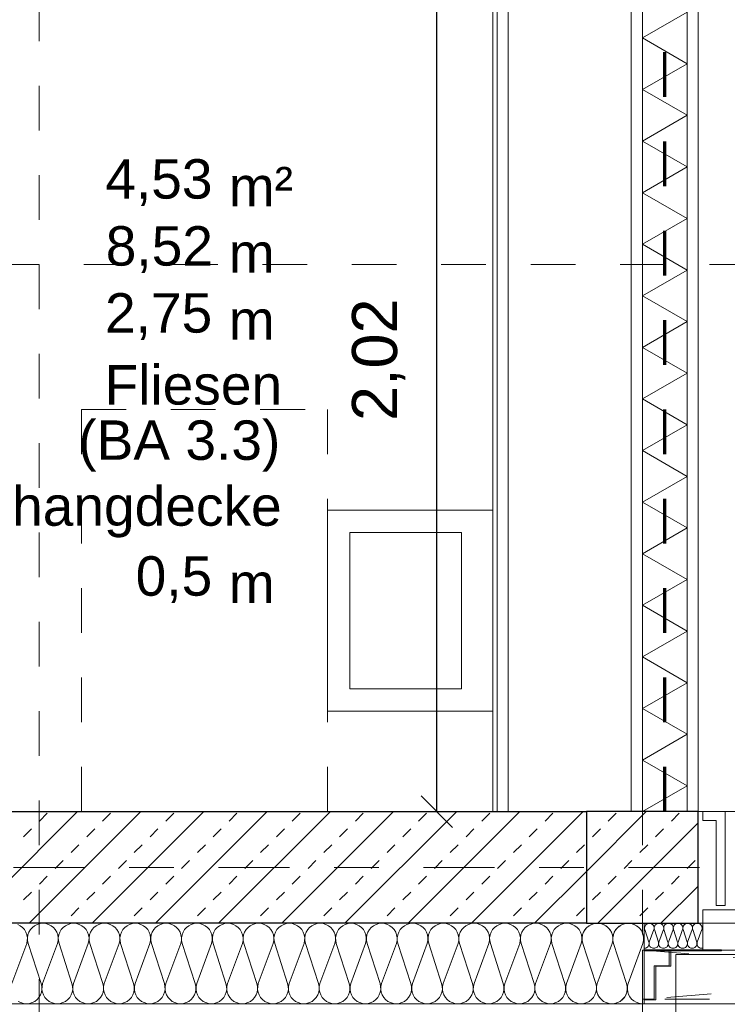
# Model space of a CAD drawing. Header units: metres. Extents: x -45.2 to 14.3, y -31.8 to 10.2.
# Tile 75 of 141: x -14.9 to -13.3, y -21.9 to -19.7. Entities that reach past the tile are written whole.
import ezdxf

# ---------------------------------------------------------------- set-up
doc = ezdxf.new("R2010")
doc.units = ezdxf.units.M
doc.header["$LTSCALE"] = 0.05
for name, pattern in [('1600.2032', [1.6, 0.8, -0.8]), ('Achsen 01', [5.291531, 3.175, -1.058062, 0.352704, -0.705764]), ('gestrichelt - 01', [2, 1, -1]), ('Raster 01', [2, 1, -1])]:
    doc.linetypes.add(name, pattern=pattern)
doc.layers.get('0').update_dxf_attribs({"lineweight": 25})
for name, color, linetype, lineweight, true_color in [('013_Beton und Stahlbetonarbeiten-000 Brüstung', 7, 'Continuous', 9, 0xa6a6a6), ('014_Fassadenarbeiten-000 Aufsicht Betonfertigteile', 7, 'Continuous', 9, 0xc0c0c0), ('014_Fassadenarbeiten-330 mineralische Dämmung', 7, 'Continuous', 9, 0x666666), ('030_Sonnenschutzarbeiten-Grundriss', 7, 'Continuous', 13, 0x555555), ('031_Metallbauarbeiten-330 Aufsicht Metallbauarbeiten', 7, 'Continuous', 9, 0xa6a6a6), ('032_Metallarbeiten-Fenster', 7, 'Continuous', 13, 0x444444), ('039_Trockenbauarbeiten-340 Dämmung', 7, 'Continuous', 9, 0xc0c0c0), ('045_Sanitärausstattung-allg.', 9, 'Continuous', 9, 0x808080), ('AV1-Achsen', 1, 'Achsen 01', 18, 0xff0000), ('AV1-Raster', 7, 'Raster 01', 9, 0xa6a6a6)]:
    doc.layers.add(name, color=color, linetype=linetype, lineweight=lineweight, true_color=true_color)
for name, color, linetype, lineweight in [('013_Beton und Stahlbetonarbeiten-330 Außenstützen', 7, 'Continuous', 25), ('013_Beton und Stahlbetonarbeiten-330 Außenwände', 7, 'Continuous', 25), ('024_Fliesen_Plattenarbeiten-340 Fliesen', 7, 'Continuous', 9), ('027_Tischlerarbeiten-330 Innenfensterbänke', 7, 'Continuous', 9), ('030_Sonnenschutzarbeiten-Kasten+Behang', 7, 'Continuous', 5), ('039_Trockenbauarbeiten-340 Gipskarton', 7, 'Continuous', 9), ('AV1-Brandschutzkonzept-Brandschutzkonzept', 7, 'Continuous', 5), ('AV1-Einrichtung Bemaßung', 7, 'Continuous', 9), ('AV1-Stempel-Raumstempel', 7, 'Continuous', 9)]:
    doc.layers.add(name, color=color, linetype=linetype, lineweight=lineweight)
doc.styles.add('Arial', font='arial.ttf')

msp = doc.modelspace()

# ---------------------------------------------------------------- linework, layer by layer
at = {"color": 0, "linetype": 'ByBlock', "lineweight": -2}
msp.add_line((-13.96, -21.475), (-13.96, -21.4043), dxfattribs=at)
at = {"color": 0, "linetype": 'Continuous', "lineweight": 15}
msp.add_line((-13.9246, -21.5104), (-13.9954, -21.4396), dxfattribs=at)
at = {"layer": '013_Beton und Stahlbetonarbeiten-000 Brüstung'}
msp.add_lwpolyline([(-10.925, -21.725), (-13.375, -21.725), (-13.375, -21.475), (-10.925, -21.475)], close=True, dxfattribs=at)
at = {"layer": '013_Beton und Stahlbetonarbeiten-330 Außenstützen', "color": 251, "linetype": 'Continuous', "lineweight": 13, "true_color": 0x4c4c4c}
for p, q in [((-13.4912, -21.475), (-13.625, -21.6088)), ((-13.5765, -21.496), (-13.5588, -21.4784)), ((-13.435, -21.496), (-13.4174, -21.4784)), ((-13.375, -21.5002), (-13.5998, -21.725)), ((-13.6118, -21.5314), (-13.5941, -21.5137)), ((-13.4704, -21.5314), (-13.4527, -21.5137)), ((-13.5057, -21.5668), (-13.4881, -21.5491)), ((-13.5411, -21.6021), (-13.5234, -21.5844)), ((-13.3997, -21.6021), (-13.382, -21.5844)), ((-13.5765, -21.6375), (-13.5588, -21.6198)), ((-13.435, -21.6375), (-13.4174, -21.6198)), ((-13.375, -21.6416), (-13.4584, -21.725)), ((-13.6118, -21.6728), (-13.5941, -21.6551)), ((-13.4704, -21.6728), (-13.4527, -21.6551)), ((-13.5057, -21.7082), (-13.4881, -21.6905))]:
    msp.add_line(p, q, dxfattribs=at)
at = {"layer": '013_Beton und Stahlbetonarbeiten-330 Außenstützen'}
msp.add_lwpolyline([(-13.375, -21.475), (-13.625, -21.475), (-13.625, -21.725), (-13.375, -21.725)], close=True, dxfattribs=at)
at = {"layer": '013_Beton und Stahlbetonarbeiten-330 Außenwände', "color": 251, "linetype": 'Continuous', "lineweight": 13, "true_color": 0x4c4c4c}
for p, q in [((-14.764, -21.475), (-15.014, -21.725)), ((-14.6226, -21.475), (-14.8726, -21.725)), ((-14.8492, -21.496), (-14.8316, -21.4784)), ((-14.4812, -21.475), (-14.7312, -21.725)), ((-14.7078, -21.496), (-14.6901, -21.4784)), ((-14.3397, -21.475), (-14.5897, -21.725)), ((-14.5664, -21.496), (-14.5487, -21.4784)), ((-14.1983, -21.475), (-14.4483, -21.725)), ((-14.425, -21.496), (-14.4073, -21.4784)), ((-14.0569, -21.475), (-14.3069, -21.725)), ((-14.2836, -21.496), (-14.2659, -21.4784)), ((-13.9155, -21.475), (-14.1655, -21.725)), ((-14.1421, -21.496), (-14.1245, -21.4784)), ((-13.774, -21.475), (-14.024, -21.725)), ((-14.0007, -21.496), (-13.983, -21.4784)), ((-13.6326, -21.475), (-13.8826, -21.725)), ((-13.8593, -21.496), (-13.8416, -21.4784)), ((-13.7179, -21.496), (-13.7002, -21.4784)), ((-14.8846, -21.5314), (-14.8669, -21.5137)), ((-14.7432, -21.5314), (-14.7255, -21.5137)), ((-14.6018, -21.5314), (-14.5841, -21.5137)), ((-14.4603, -21.5314), (-14.4427, -21.5137)), ((-14.3189, -21.5314), (-14.3012, -21.5137)), ((-14.1775, -21.5314), (-14.1598, -21.5137)), ((-14.0361, -21.5314), (-14.0184, -21.5137)), ((-13.8946, -21.5314), (-13.877, -21.5137)), ((-13.7532, -21.5314), (-13.7355, -21.5137)), ((-14.7785, -21.5668), (-14.7609, -21.5491)), ((-14.6371, -21.5668), (-14.6194, -21.5491)), ((-14.4957, -21.5668), (-14.478, -21.5491)), ((-14.3543, -21.5668), (-14.3366, -21.5491)), ((-14.2128, -21.5668), (-14.1952, -21.5491)), ((-14.0714, -21.5668), (-14.0537, -21.5491)), ((-13.93, -21.5668), (-13.9123, -21.5491)), ((-13.7886, -21.5668), (-13.7709, -21.5491)), ((-13.6472, -21.5668), (-13.6295, -21.5491)), ((-14.8139, -21.6021), (-14.7962, -21.5844)), ((-14.6725, -21.6021), (-14.6548, -21.5844)), ((-14.531, -21.6021), (-14.5134, -21.5844)), ((-14.3896, -21.6021), (-14.3719, -21.5844)), ((-14.2482, -21.6021), (-14.2305, -21.5844)), ((-14.1068, -21.6021), (-14.0891, -21.5844)), ((-13.9654, -21.6021), (-13.9477, -21.5844)), ((-13.8239, -21.6021), (-13.8063, -21.5844)), ((-13.6825, -21.6021), (-13.6648, -21.5844)), ((-14.8492, -21.6375), (-14.8316, -21.6198)), ((-14.7078, -21.6375), (-14.6901, -21.6198)), ((-14.5664, -21.6375), (-14.5487, -21.6198)), ((-14.425, -21.6375), (-14.4073, -21.6198)), ((-14.2836, -21.6375), (-14.2659, -21.6198)), ((-14.1421, -21.6375), (-14.1245, -21.6198)), ((-14.0007, -21.6375), (-13.983, -21.6198)), ((-13.8593, -21.6375), (-13.8416, -21.6198)), ((-13.625, -21.6088), (-13.7412, -21.725)), ((-13.7179, -21.6375), (-13.7002, -21.6198)), ((-14.8846, -21.6728), (-14.8669, -21.6551)), ((-14.7432, -21.6728), (-14.7255, -21.6551)), ((-14.6018, -21.6728), (-14.5841, -21.6551)), ((-14.4603, -21.6728), (-14.4427, -21.6551)), ((-14.3189, -21.6728), (-14.3012, -21.6551)), ((-14.1775, -21.6728), (-14.1598, -21.6551)), ((-14.0361, -21.6728), (-14.0184, -21.6551)), ((-13.8946, -21.6728), (-13.877, -21.6551)), ((-13.7532, -21.6728), (-13.7355, -21.6551)), ((-14.7785, -21.7082), (-14.7609, -21.6905)), ((-14.6371, -21.7082), (-14.6194, -21.6905)), ((-14.4957, -21.7082), (-14.478, -21.6905)), ((-14.3543, -21.7082), (-14.3366, -21.6905)), ((-14.2128, -21.7082), (-14.1952, -21.6905)), ((-14.0714, -21.7082), (-14.0537, -21.6905)), ((-13.93, -21.7082), (-13.9123, -21.6905)), ((-13.7886, -21.7082), (-13.7709, -21.6905)), ((-13.6472, -21.7082), (-13.6295, -21.6905))]:
    msp.add_line(p, q, dxfattribs=at)
at = {"layer": '013_Beton und Stahlbetonarbeiten-330 Außenwände'}
msp.add_lwpolyline([(-13.625, -21.725), (-16.075, -21.725), (-16.075, -21.475), (-13.625, -21.475)], close=True, dxfattribs=at)
at = {"layer": '014_Fassadenarbeiten-000 Aufsicht Betonfertigteile'}
msp.add_lwpolyline([(-39.455, -21.905), (0.305, -21.905), (0.675, -22.275), (-39.825, -22.275)], close=True, dxfattribs=at)
at = {"layer": '014_Fassadenarbeiten-330 mineralische Dämmung'}
msp.add_lwpolyline([(-16.2, -21.905), (-13.496, -21.905), (-13.496, -21.725), (-16.2, -21.725)], close=True, dxfattribs=at)
for points in [[(-14.911, -21.86), (-14.8777, -21.77), (-14.8777, -21.77), (-14.8764, -21.7637), (-14.8762, -21.7572), (-14.8772, -21.7508), (-14.8794, -21.7447), (-14.8827, -21.7392), (-14.887, -21.7343), (-14.8921, -21.7303), (-14.8979, -21.7274)], [(-13.4989, -21.77), (-13.4975, -21.7637), (-13.4973, -21.7572), (-13.4983, -21.7508), (-13.5005, -21.7447), (-13.5038, -21.7392), (-13.5081, -21.7343), (-13.5132, -21.7303), (-13.519, -21.7274), (-13.5252, -21.7256), (-13.5316, -21.725), (-13.5381, -21.7256), (-13.5443, -21.7274), (-13.5501, -21.7303), (-13.5552, -21.7343), (-13.5595, -21.7392), (-13.5628, -21.7447), (-13.565, -21.7508), (-13.566, -21.7572), (-13.5658, -21.7637), (-13.5644, -21.77), (-13.5355, -21.86), (-13.5355, -21.86), (-13.5341, -21.8663), (-13.5339, -21.8728), (-13.5349, -21.8792), (-13.5371, -21.8853), (-13.5404, -21.8908), (-13.5447, -21.8957), (-13.5498, -21.8997), (-13.5556, -21.9026), (-13.5618, -21.9044), (-13.5683, -21.905), (-13.5747, -21.9044), (-13.5809, -21.9026), (-13.5867, -21.8997), (-13.5918, -21.8957), (-13.5961, -21.8908), (-13.5994, -21.8853), (-13.6016, -21.8792), (-13.6027, -21.8728), (-13.6025, -21.8663), (-13.6011, -21.86), (-13.5678, -21.77), (-13.5678, -21.77), (-13.5664, -21.7637), (-13.5662, -21.7572), (-13.5672, -21.7508), (-13.5694, -21.7447), (-13.5727, -21.7392), (-13.577, -21.7343), (-13.5821, -21.7303), (-13.5879, -21.7274), (-13.5941, -21.7256), (-13.6006, -21.725), (-13.607, -21.7256), (-13.6132, -21.7274), (-13.619, -21.7303), (-13.6241, -21.7343), (-13.6284, -21.7392), (-13.6317, -21.7447), (-13.6339, -21.7508), (-13.635, -21.7572), (-13.6348, -21.7637), (-13.6334, -21.77), (-13.6044, -21.86), (-13.6044, -21.86), (-13.603, -21.8663), (-13.6029, -21.8728), (-13.6039, -21.8792), (-13.6061, -21.8853), (-13.6094, -21.8908), (-13.6137, -21.8957), (-13.6188, -21.8997), (-13.6246, -21.9026), (-13.6308, -21.9044), (-13.6372, -21.905), (-13.6437, -21.9044), (-13.6499, -21.9026), (-13.6557, -21.8997), (-13.6608, -21.8957), (-13.6651, -21.8908), (-13.6684, -21.8853), (-13.6706, -21.8792), (-13.6716, -21.8728), (-13.6714, -21.8663), (-13.67, -21.86), (-13.6367, -21.77), (-13.6367, -21.77), (-13.6353, -21.7637), (-13.6352, -21.7572), (-13.6362, -21.7508), (-13.6384, -21.7447), (-13.6417, -21.7392), (-13.646, -21.7343), (-13.6511, -21.7303), (-13.6569, -21.7274), (-13.6631, -21.7256), (-13.6695, -21.725), (-13.676, -21.7256), (-13.6822, -21.7274), (-13.688, -21.7303), (-13.6931, -21.7343), (-13.6974, -21.7392), (-13.7007, -21.7447), (-13.7029, -21.7508), (-13.7039, -21.7572), (-13.7037, -21.7637), (-13.7023, -21.77), (-13.6734, -21.86), (-13.6734, -21.86), (-13.672, -21.8663), (-13.6718, -21.8728), (-13.6728, -21.8792), (-13.675, -21.8853), (-13.6783, -21.8908), (-13.6826, -21.8957), (-13.6877, -21.8997), (-13.6935, -21.9026), (-13.6997, -21.9044), (-13.7062, -21.905), (-13.7126, -21.9044), (-13.7188, -21.9026), (-13.7246, -21.8997), (-13.7297, -21.8957), (-13.734, -21.8908), (-13.7373, -21.8853), (-13.7395, -21.8792), (-13.7405, -21.8728), (-13.7404, -21.8663), (-13.739, -21.86), (-13.7057, -21.77), (-13.7057, -21.77), (-13.7043, -21.7637), (-13.7041, -21.7572), (-13.7051, -21.7508), (-13.7073, -21.7447), (-13.7106, -21.7392), (-13.7149, -21.7343), (-13.72, -21.7303), (-13.7258, -21.7274), (-13.732, -21.7256), (-13.7385, -21.725), (-13.7449, -21.7256), (-13.7511, -21.7274), (-13.7569, -21.7303), (-13.762, -21.7343), (-13.7663, -21.7392), (-13.7696, -21.7447), (-13.7718, -21.7508), (-13.7728, -21.7572), (-13.7727, -21.7637), (-13.7713, -21.77), (-13.7423, -21.86), (-13.7423, -21.86), (-13.7409, -21.8663), (-13.7407, -21.8728), (-13.7418, -21.8792), (-13.744, -21.8853), (-13.7473, -21.8908), (-13.7516, -21.8957), (-13.7567, -21.8997), (-13.7625, -21.9026), (-13.7687, -21.9044), (-13.7751, -21.905), (-13.7816, -21.9044), (-13.7878, -21.9026), (-13.7936, -21.8997), (-13.7987, -21.8957), (-13.803, -21.8908), (-13.8063, -21.8853), (-13.8085, -21.8792), (-13.8095, -21.8728), (-13.8093, -21.8663), (-13.8079, -21.86), (-13.7746, -21.77), (-13.7746, -21.77), (-13.7732, -21.7637), (-13.773, -21.7572), (-13.7741, -21.7508), (-13.7763, -21.7447), (-13.7796, -21.7392), (-13.7839, -21.7343), (-13.789, -21.7303), (-13.7948, -21.7274), (-13.801, -21.7256), (-13.8074, -21.725), (-13.8139, -21.7256), (-13.8201, -21.7274), (-13.8258, -21.7303), (-13.831, -21.7343), (-13.8353, -21.7392), (-13.8386, -21.7447), (-13.8408, -21.7508), (-13.8418, -21.7572), (-13.8416, -21.7637), (-13.8402, -21.77), (-13.8113, -21.86), (-13.8113, -21.86), (-13.8099, -21.8663), (-13.8097, -21.8728), (-13.8107, -21.8792), (-13.8129, -21.8853), (-13.8162, -21.8908), (-13.8205, -21.8957), (-13.8256, -21.8997), (-13.8314, -21.9026), (-13.8376, -21.9044), (-13.8441, -21.905), (-13.8505, -21.9044), (-13.8567, -21.9026), (-13.8625, -21.8997), (-13.8676, -21.8957), (-13.8719, -21.8908), (-13.8752, -21.8853), (-13.8774, -21.8792), (-13.8784, -21.8728), (-13.8782, -21.8663), (-13.8768, -21.86), (-13.8436, -21.77), (-13.8436, -21.77), (-13.8422, -21.7637), (-13.842, -21.7572), (-13.843, -21.7508), (-13.8452, -21.7447), (-13.8485, -21.7392), (-13.8528, -21.7343), (-13.8579, -21.7303), (-13.8637, -21.7274), (-13.8699, -21.7256), (-13.8764, -21.725), (-13.8828, -21.7256), (-13.889, -21.7274), (-13.8948, -21.7303), (-13.8999, -21.7343), (-13.9042, -21.7392), (-13.9075, -21.7447), (-13.9097, -21.7508), (-13.9107, -21.7572), (-13.9105, -21.7637), (-13.9091, -21.77), (-13.8802, -21.86), (-13.8802, -21.86), (-13.8788, -21.8663), (-13.8786, -21.8728), (-13.8797, -21.8792), (-13.8819, -21.8853), (-13.8852, -21.8908), (-13.8895, -21.8957), (-13.8946, -21.8997), (-13.9003, -21.9026), (-13.9066, -21.9044), (-13.913, -21.905), (-13.9195, -21.9044), (-13.9257, -21.9026), (-13.9314, -21.8997), (-13.9366, -21.8957), (-13.9409, -21.8908), (-13.9442, -21.8853), (-13.9464, -21.8792), (-13.9474, -21.8728), (-13.9472, -21.8663), (-13.9458, -21.86), (-13.9125, -21.77), (-13.9125, -21.77), (-13.9111, -21.7637), (-13.9109, -21.7572), (-13.912, -21.7508), (-13.9142, -21.7447), (-13.9175, -21.7392), (-13.9218, -21.7343), (-13.9269, -21.7303), (-13.9326, -21.7274), (-13.9389, -21.7256), (-13.9453, -21.725), (-13.9518, -21.7256), (-13.958, -21.7274), (-13.9637, -21.7303), (-13.9689, -21.7343), (-13.9731, -21.7392), (-13.9764, -21.7447), (-13.9787, -21.7508), (-13.9797, -21.7572), (-13.9795, -21.7637), (-13.9781, -21.77), (-13.9492, -21.86), (-13.9492, -21.86), (-13.9478, -21.8663), (-13.9476, -21.8728), (-13.9486, -21.8792), (-13.9508, -21.8853), (-13.9541, -21.8908), (-13.9584, -21.8957), (-13.9635, -21.8997), (-13.9693, -21.9026), (-13.9755, -21.9044), (-13.982, -21.905), (-13.9884, -21.9044), (-13.9946, -21.9026), (-14.0004, -21.8997), (-14.0055, -21.8957), (-14.0098, -21.8908), (-14.0131, -21.8853), (-14.0153, -21.8792), (-14.0163, -21.8728), (-14.0161, -21.8663), (-14.0147, -21.86), (-13.9815, -21.77), (-13.9815, -21.77), (-13.9801, -21.7637), (-13.9799, -21.7572), (-13.9809, -21.7508), (-13.9831, -21.7447), (-13.9864, -21.7392), (-13.9907, -21.7343), (-13.9958, -21.7303), (-14.0016, -21.7274), (-14.0078, -21.7256), (-14.0143, -21.725), (-14.0207, -21.7256), (-14.0269, -21.7274), (-14.0327, -21.7303), (-14.0378, -21.7343), (-14.0421, -21.7392), (-14.0454, -21.7447), (-14.0476, -21.7508), (-14.0486, -21.7572), (-14.0484, -21.7637), (-14.047, -21.77), (-14.0181, -21.86), (-14.0181, -21.86), (-14.0167, -21.8663), (-14.0165, -21.8728), (-14.0175, -21.8792), (-14.0197, -21.8853), (-14.0231, -21.8908), (-14.0273, -21.8957), (-14.0325, -21.8997), (-14.0382, -21.9026), (-14.0444, -21.9044), (-14.0509, -21.905), (-14.0573, -21.9044), (-14.0636, -21.9026), (-14.0693, -21.8997), (-14.0745, -21.8957), (-14.0787, -21.8908), (-14.082, -21.8853), (-14.0842, -21.8792), (-14.0853, -21.8728), (-14.0851, -21.8663), (-14.0837, -21.86), (-14.0504, -21.77), (-14.0504, -21.77), (-14.049, -21.7637), (-14.0488, -21.7572), (-14.0499, -21.7508), (-14.0521, -21.7447), (-14.0554, -21.7392), (-14.0596, -21.7343), (-14.0648, -21.7303), (-14.0705, -21.7274), (-14.0768, -21.7256), (-14.0832, -21.725), (-14.0896, -21.7256), (-14.0959, -21.7274), (-14.1016, -21.7303), (-14.1067, -21.7343), (-14.111, -21.7392), (-14.1143, -21.7447), (-14.1165, -21.7508), (-14.1176, -21.7572), (-14.1174, -21.7637), (-14.116, -21.77), (-14.0871, -21.86), (-14.0871, -21.86), (-14.0857, -21.8663), (-14.0855, -21.8728), (-14.0865, -21.8792), (-14.0887, -21.8853), (-14.092, -21.8908), (-14.0963, -21.8957), (-14.1014, -21.8997), (-14.1072, -21.9026), (-14.1134, -21.9044), (-14.1198, -21.905), (-14.1263, -21.9044), (-14.1325, -21.9026), (-14.1383, -21.8997), (-14.1434, -21.8957), (-14.1477, -21.8908), (-14.151, -21.8853), (-14.1532, -21.8792), (-14.1542, -21.8728), (-14.154, -21.8663), (-14.1526, -21.86), (-14.1194, -21.77), (-14.1194, -21.77), (-14.118, -21.7637), (-14.1178, -21.7572), (-14.1188, -21.7508), (-14.121, -21.7447), (-14.1243, -21.7392), (-14.1286, -21.7343), (-14.1337, -21.7303), (-14.1395, -21.7274), (-14.1457, -21.7256), (-14.1521, -21.725), (-14.1586, -21.7256), (-14.1648, -21.7274), (-14.1706, -21.7303), (-14.1757, -21.7343), (-14.18, -21.7392), (-14.1833, -21.7447), (-14.1855, -21.7508), (-14.1865, -21.7572), (-14.1863, -21.7637), (-14.1849, -21.77), (-14.156, -21.86), (-14.156, -21.86), (-14.1546, -21.8663), (-14.1544, -21.8728), (-14.1554, -21.8792), (-14.1576, -21.8853), (-14.1609, -21.8908), (-14.1652, -21.8957), (-14.1703, -21.8997), (-14.1761, -21.9026), (-14.1823, -21.9044), (-14.1888, -21.905), (-14.1952, -21.9044), (-14.2015, -21.9026), (-14.2072, -21.8997), (-14.2123, -21.8957), (-14.2166, -21.8908), (-14.2199, -21.8853), (-14.2221, -21.8792), (-14.2232, -21.8728), (-14.223, -21.8663), (-14.2216, -21.86), (-14.1883, -21.77), (-14.1883, -21.77), (-14.1869, -21.7637), (-14.1867, -21.7572), (-14.1877, -21.7508), (-14.1899, -21.7447), (-14.1932, -21.7392), (-14.1975, -21.7343), (-14.2027, -21.7303), (-14.2084, -21.7274), (-14.2146, -21.7256), (-14.2211, -21.725), (-14.2275, -21.7256), (-14.2337, -21.7274), (-14.2395, -21.7303), (-14.2446, -21.7343), (-14.2489, -21.7392), (-14.2522, -21.7447), (-14.2544, -21.7508), (-14.2555, -21.7572), (-14.2553, -21.7637), (-14.2539, -21.77), (-14.2249, -21.86), (-14.2249, -21.86), (-14.2235, -21.8663), (-14.2234, -21.8728), (-14.2244, -21.8792), (-14.2266, -21.8853), (-14.2299, -21.8908), (-14.2342, -21.8957), (-14.2393, -21.8997), (-14.2451, -21.9026), (-14.2513, -21.9044), (-14.2577, -21.905), (-14.2642, -21.9044), (-14.2704, -21.9026), (-14.2762, -21.8997), (-14.2813, -21.8957), (-14.2856, -21.8908), (-14.2889, -21.8853), (-14.2911, -21.8792), (-14.2921, -21.8728), (-14.2919, -21.8663), (-14.2905, -21.86), (-14.2572, -21.77), (-14.2572, -21.77), (-14.2558, -21.7637), (-14.2557, -21.7572), (-14.2567, -21.7508), (-14.2589, -21.7447), (-14.2622, -21.7392), (-14.2665, -21.7343), (-14.2716, -21.7303), (-14.2774, -21.7274), (-14.2836, -21.7256), (-14.29, -21.725), (-14.2965, -21.7256), (-14.3027, -21.7274), (-14.3085, -21.7303), (-14.3136, -21.7343), (-14.3179, -21.7392), (-14.3212, -21.7447), (-14.3234, -21.7508), (-14.3244, -21.7572), (-14.3242, -21.7637), (-14.3228, -21.77), (-14.2939, -21.86), (-14.2939, -21.86), (-14.2925, -21.8663), (-14.2923, -21.8728), (-14.2933, -21.8792), (-14.2955, -21.8853), (-14.2988, -21.8908), (-14.3031, -21.8957), (-14.3082, -21.8997), (-14.314, -21.9026), (-14.3202, -21.9044), (-14.3267, -21.905), (-14.3331, -21.9044), (-14.3393, -21.9026), (-14.3451, -21.8997), (-14.3502, -21.8957), (-14.3545, -21.8908), (-14.3578, -21.8853), (-14.36, -21.8792), (-14.361, -21.8728), (-14.3609, -21.8663), (-14.3595, -21.86), (-14.3262, -21.77), (-14.3262, -21.77), (-14.3248, -21.7637), (-14.3246, -21.7572), (-14.3256, -21.7508), (-14.3278, -21.7447), (-14.3311, -21.7392), (-14.3354, -21.7343), (-14.3405, -21.7303), (-14.3463, -21.7274), (-14.3525, -21.7256), (-14.359, -21.725), (-14.3654, -21.7256), (-14.3716, -21.7274), (-14.3774, -21.7303), (-14.3825, -21.7343), (-14.3868, -21.7392), (-14.3901, -21.7447), (-14.3923, -21.7508), (-14.3933, -21.7572), (-14.3932, -21.7637), (-14.3918, -21.77), (-14.3628, -21.86), (-14.3628, -21.86), (-14.3614, -21.8663), (-14.3612, -21.8728), (-14.3623, -21.8792), (-14.3645, -21.8853), (-14.3678, -21.8908), (-14.3721, -21.8957), (-14.3772, -21.8997), (-14.383, -21.9026), (-14.3892, -21.9044), (-14.3956, -21.905), (-14.4021, -21.9044), (-14.4083, -21.9026), (-14.4141, -21.8997), (-14.4192, -21.8957), (-14.4235, -21.8908), (-14.4268, -21.8853), (-14.429, -21.8792), (-14.43, -21.8728), (-14.4298, -21.8663), (-14.4284, -21.86), (-14.3951, -21.77), (-14.3951, -21.77), (-14.3937, -21.7637), (-14.3935, -21.7572), (-14.3946, -21.7508), (-14.3968, -21.7447), (-14.4001, -21.7392), (-14.4044, -21.7343), (-14.4095, -21.7303), (-14.4153, -21.7274), (-14.4215, -21.7256), (-14.4279, -21.725), (-14.4344, -21.7256), (-14.4406, -21.7274), (-14.4464, -21.7303), (-14.4515, -21.7343), (-14.4558, -21.7392), (-14.4591, -21.7447), (-14.4613, -21.7508), (-14.4623, -21.7572), (-14.4621, -21.7637), (-14.4607, -21.77), (-14.4318, -21.86), (-14.4318, -21.86), (-14.4304, -21.8663), (-14.4302, -21.8728), (-14.4312, -21.8792), (-14.4334, -21.8853), (-14.4367, -21.8908), (-14.441, -21.8957), (-14.4461, -21.8997), (-14.4519, -21.9026), (-14.4581, -21.9044), (-14.4646, -21.905), (-14.471, -21.9044), (-14.4772, -21.9026), (-14.483, -21.8997), (-14.4881, -21.8957), (-14.4924, -21.8908), (-14.4957, -21.8853), (-14.4979, -21.8792), (-14.4989, -21.8728), (-14.4987, -21.8663), (-14.4973, -21.86), (-14.4641, -21.77), (-14.4641, -21.77), (-14.4627, -21.7637), (-14.4625, -21.7572), (-14.4635, -21.7508), (-14.4657, -21.7447), (-14.469, -21.7392), (-14.4733, -21.7343), (-14.4784, -21.7303), (-14.4842, -21.7274), (-14.4904, -21.7256), (-14.4969, -21.725), (-14.5033, -21.7256), (-14.5095, -21.7274), (-14.5153, -21.7303), (-14.5204, -21.7343), (-14.5247, -21.7392), (-14.528, -21.7447), (-14.5302, -21.7508), (-14.5312, -21.7572), (-14.531, -21.7637), (-14.5296, -21.77), (-14.5007, -21.86), (-14.5007, -21.86), (-14.4993, -21.8663), (-14.4991, -21.8728), (-14.5002, -21.8792), (-14.5024, -21.8853), (-14.5057, -21.8908), (-14.51, -21.8957), (-14.5151, -21.8997), (-14.5208, -21.9026), (-14.5271, -21.9044), (-14.5335, -21.905), (-14.54, -21.9044), (-14.5462, -21.9026), (-14.5519, -21.8997), (-14.5571, -21.8957), (-14.5614, -21.8908), (-14.5647, -21.8853), (-14.5669, -21.8792), (-14.5679, -21.8728), (-14.5677, -21.8663), (-14.5663, -21.86), (-14.533, -21.77), (-14.533, -21.77), (-14.5316, -21.7637), (-14.5314, -21.7572), (-14.5325, -21.7508), (-14.5347, -21.7447), (-14.538, -21.7392), (-14.5423, -21.7343), (-14.5474, -21.7303), (-14.5531, -21.7274), (-14.5594, -21.7256), (-14.5658, -21.725), (-14.5723, -21.7256), (-14.5785, -21.7274), (-14.5842, -21.7303), (-14.5894, -21.7343), (-14.5936, -21.7392), (-14.597, -21.7447), (-14.5992, -21.7508), (-14.6002, -21.7572), (-14.6, -21.7637), (-14.5986, -21.77), (-14.5697, -21.86), (-14.5697, -21.86), (-14.5683, -21.8663), (-14.5681, -21.8728), (-14.5691, -21.8792), (-14.5713, -21.8853), (-14.5746, -21.8908), (-14.5789, -21.8957), (-14.584, -21.8997), (-14.5898, -21.9026), (-14.596, -21.9044), (-14.6025, -21.905), (-14.6089, -21.9044), (-14.6151, -21.9026), (-14.6209, -21.8997), (-14.626, -21.8957), (-14.6303, -21.8908), (-14.6336, -21.8853), (-14.6358, -21.8792), (-14.6368, -21.8728), (-14.6366, -21.8663), (-14.6352, -21.86), (-14.602, -21.77), (-14.602, -21.77), (-14.6006, -21.7637), (-14.6004, -21.7572), (-14.6014, -21.7508), (-14.6036, -21.7447), (-14.6069, -21.7392), (-14.6112, -21.7343), (-14.6163, -21.7303), (-14.6221, -21.7274), (-14.6283, -21.7256), (-14.6348, -21.725), (-14.6412, -21.7256), (-14.6474, -21.7274), (-14.6532, -21.7303), (-14.6583, -21.7343), (-14.6626, -21.7392), (-14.6659, -21.7447), (-14.6681, -21.7508), (-14.6691, -21.7572), (-14.6689, -21.7637), (-14.6675, -21.77), (-14.6386, -21.86), (-14.6386, -21.86), (-14.6372, -21.8663), (-14.637, -21.8728), (-14.638, -21.8792), (-14.6403, -21.8853), (-14.6436, -21.8908), (-14.6478, -21.8957), (-14.653, -21.8997), (-14.6587, -21.9026), (-14.665, -21.9044), (-14.6714, -21.905), (-14.6778, -21.9044), (-14.6841, -21.9026), (-14.6898, -21.8997), (-14.695, -21.8957), (-14.6992, -21.8908), (-14.7025, -21.8853), (-14.7047, -21.8792), (-14.7058, -21.8728), (-14.7056, -21.8663), (-14.7042, -21.86), (-14.6709, -21.77), (-14.6709, -21.77), (-14.6695, -21.7637), (-14.6693, -21.7572), (-14.6704, -21.7508), (-14.6726, -21.7447), (-14.6759, -21.7392), (-14.6801, -21.7343), (-14.6853, -21.7303), (-14.691, -21.7274), (-14.6973, -21.7256), (-14.7037, -21.725), (-14.7101, -21.7256), (-14.7164, -21.7274), (-14.7221, -21.7303), (-14.7273, -21.7343), (-14.7315, -21.7392), (-14.7348, -21.7447), (-14.737, -21.7508), (-14.7381, -21.7572), (-14.7379, -21.7637), (-14.7365, -21.77), (-14.7076, -21.86), (-14.7076, -21.86), (-14.7062, -21.8663), (-14.706, -21.8728), (-14.707, -21.8792), (-14.7092, -21.8853), (-14.7125, -21.8908), (-14.7168, -21.8957), (-14.7219, -21.8997), (-14.7277, -21.9026), (-14.7339, -21.9044), (-14.7403, -21.905), (-14.7468, -21.9044), (-14.753, -21.9026), (-14.7588, -21.8997), (-14.7639, -21.8957), (-14.7682, -21.8908), (-14.7715, -21.8853), (-14.7737, -21.8792), (-14.7747, -21.8728), (-14.7745, -21.8663), (-14.7731, -21.86), (-14.7399, -21.77), (-14.7399, -21.77), (-14.7385, -21.7637), (-14.7383, -21.7572), (-14.7393, -21.7508), (-14.7415, -21.7447), (-14.7448, -21.7392), (-14.7491, -21.7343), (-14.7542, -21.7303), (-14.76, -21.7274), (-14.7662, -21.7256), (-14.7726, -21.725), (-14.7791, -21.7256), (-14.7853, -21.7274), (-14.7911, -21.7303), (-14.7962, -21.7343), (-14.8005, -21.7392), (-14.8038, -21.7447), (-14.806, -21.7508), (-14.807, -21.7572), (-14.8068, -21.7637), (-14.8054, -21.77), (-14.7765, -21.86), (-14.7765, -21.86), (-14.7751, -21.8663), (-14.7749, -21.8728), (-14.7759, -21.8792), (-14.7781, -21.8853), (-14.7814, -21.8908), (-14.7857, -21.8957), (-14.7909, -21.8997), (-14.7966, -21.9026), (-14.8028, -21.9044), (-14.8093, -21.905), (-14.8157, -21.9044), (-14.822, -21.9026), (-14.8277, -21.8997), (-14.8328, -21.8957), (-14.8371, -21.8908), (-14.8404, -21.8853), (-14.8426, -21.8792), (-14.8437, -21.8728), (-14.8435, -21.8663), (-14.8421, -21.86), (-14.8088, -21.77), (-14.8088, -21.77), (-14.8074, -21.7637), (-14.8072, -21.7572), (-14.8082, -21.7508), (-14.8104, -21.7447), (-14.8138, -21.7392), (-14.818, -21.7343), (-14.8232, -21.7303), (-14.8289, -21.7274), (-14.8351, -21.7256), (-14.8416, -21.725), (-14.848, -21.7256), (-14.8543, -21.7274), (-14.86, -21.7303), (-14.8651, -21.7343), (-14.8694, -21.7392), (-14.8727, -21.7447), (-14.8749, -21.7508), (-14.876, -21.7572), (-14.8758, -21.7637), (-14.8744, -21.77), (-14.8454, -21.86), (-14.8454, -21.86), (-14.8441, -21.8663), (-14.8439, -21.8728), (-14.8449, -21.8792), (-14.8471, -21.8853), (-14.8504, -21.8908), (-14.8547, -21.8957), (-14.8598, -21.8997), (-14.8656, -21.9026), (-14.8718, -21.9044), (-14.8782, -21.905), (-14.8847, -21.9044), (-14.8909, -21.9026), (-14.8967, -21.8997)], [(-13.6334, -21.77), (-13.6347, -21.764), (-13.635, -21.7578), (-13.6341, -21.7517), (-13.6322, -21.7459), (-13.6293, -21.7404), (-13.6255, -21.7356), (-13.6208, -21.7316), (-13.6208, -21.7316), (-13.6155, -21.7284), (-13.6097, -21.7262), (-13.6037, -21.7251), (-13.5975, -21.7251), (-13.5914, -21.7262), (-13.5857, -21.7284), (-13.5804, -21.7316), (-13.5804, -21.7316), (-13.5757, -21.7356), (-13.5719, -21.7404), (-13.5689, -21.7459), (-13.567, -21.7517), (-13.5662, -21.7578), (-13.5664, -21.764), (-13.5678, -21.77), (-13.6011, -21.86), (-13.6011, -21.86), (-13.6024, -21.866), (-13.6027, -21.8722), (-13.6019, -21.8783), (-13.5999, -21.8842), (-13.597, -21.8896), (-13.5932, -21.8944), (-13.5885, -21.8985), (-13.5885, -21.8985), (-13.5832, -21.9016), (-13.5774, -21.9038), (-13.5714, -21.9049), (-13.5652, -21.9049), (-13.5591, -21.9038), (-13.5534, -21.9016), (-13.5481, -21.8985), (-13.5481, -21.8985), (-13.5434, -21.8944), (-13.5396, -21.8896), (-13.5366, -21.8842), (-13.5347, -21.8783), (-13.5339, -21.8722), (-13.5341, -21.866), (-13.5355, -21.86), (-13.5644, -21.77), (-13.5644, -21.77), (-13.5658, -21.764), (-13.566, -21.7578), (-13.5652, -21.7517), (-13.5633, -21.7459), (-13.5604, -21.7404), (-13.5565, -21.7356), (-13.5519, -21.7316), (-13.5519, -21.7316), (-13.5466, -21.7284), (-13.5408, -21.7262), (-13.5347, -21.7251), (-13.5286, -21.7251), (-13.5225, -21.7262), (-13.5167, -21.7284), (-13.5114, -21.7316), (-13.5114, -21.7316), (-13.5068, -21.7356), (-13.5029, -21.7404), (-13.5, -21.7459), (-13.4981, -21.7517), (-13.4972, -21.7578), (-13.4975, -21.764), (-13.4989, -21.77), (-13.5321, -21.86), (-13.5321, -21.86), (-13.5335, -21.866), (-13.5337, -21.8722), (-13.5329, -21.8784), (-13.5309, -21.8842), (-13.528, -21.8897), (-13.5241, -21.8945), (-13.5194, -21.8986), (-13.5141, -21.9017), (-13.5083, -21.9038), (-13.5022, -21.9049), (-13.496, -21.9048)], [(-13.496, -21.7684), (-13.497, -21.7624), (-13.497, -21.7564), (-13.496, -21.7505)]]:
    msp.add_lwpolyline(points, dxfattribs=at)
at = {"layer": '024_Fliesen_Plattenarbeiten-340 Fliesen'}
msp.add_lwpolyline([(-13.835, -19.455), (-13.825, -19.455), (-13.825, -21.475), (-13.835, -21.475)], close=True, dxfattribs=at)
at = {"layer": '027_Tischlerarbeiten-330 Innenfensterbänke'}
msp.add_lwpolyline([(-13.365, -21.475), (-13.365, -21.495), (-13.335, -21.495), (-13.335, -21.685), (-13.315, -21.685), (-13.315, -21.475)], close=True, dxfattribs=at)
at = {"layer": '030_Sonnenschutzarbeiten-Grundriss', "color": 251, "true_color": 0x555555}
msp.add_lwpolyline([(-13.496, -21.8963), (-13.47, -21.8963), (-13.47, -21.8213), (-13.436, -21.8213), (-13.436, -21.7863), (-13.496, -21.7863)], close=True, dxfattribs=at)
at = {"layer": '030_Sonnenschutzarbeiten-Kasten+Behang', "color": 1, "linetype": '1600.2032', "lineweight": 18, "true_color": 0xff0000}
for p, q in [((-12.15, -21.785), (-13.496, -21.895)), ((-13.496, -21.785), (-12.15, -21.895))]:
    msp.add_line(p, q, dxfattribs=at)
at = {"layer": '030_Sonnenschutzarbeiten-Kasten+Behang', "color": 1, "linetype": 'Continuous', "lineweight": 18, "true_color": 0xff0000}
msp.add_lwpolyline([(-13.474, -21.82), (-13.44, -21.82), (-13.44, -21.785), (-13.5, -21.785), (-13.5, -21.895), (-13.474, -21.895)], close=True, dxfattribs=at)
at = {"layer": '030_Sonnenschutzarbeiten-Kasten+Behang', "color": 1, "linetype": '1600.2032', "lineweight": 18, "true_color": 0xff0000}
msp.add_lwpolyline([(-13.496, -21.785), (-12.15, -21.785), (-12.15, -21.895), (-13.496, -21.895)], close=True, dxfattribs=at)
at = {"layer": '031_Metallbauarbeiten-330 Aufsicht Metallbauarbeiten'}
msp.add_lwpolyline([(-13.425, -21.795), (-10.8, -21.795), (-10.8, -22.185), (-13.425, -22.185)], close=True, dxfattribs=at)
at = {"layer": '032_Metallarbeiten-Fenster', "color": 7, "lineweight": 18}
msp.add_lwpolyline([(-13.28, -21.785), (-13.28, -21.695), (-13.365, -21.695), (-13.365, -21.785)], close=True, dxfattribs=at)
at = {"layer": '032_Metallarbeiten-Fenster'}
for points in [[(-13.496, -21.781), (-13.4939, -21.7808), (-13.492, -21.7803), (-13.4902, -21.7794), (-13.4886, -21.7782), (-13.4872, -21.7767), (-13.4862, -21.7749), (-13.4855, -21.773), (-13.4851, -21.771), (-13.4852, -21.769), (-13.4856, -21.767), (-13.4946, -21.739), (-13.4946, -21.739), (-13.495, -21.737), (-13.4951, -21.735), (-13.4948, -21.733), (-13.4941, -21.7311), (-13.4931, -21.7294), (-13.4917, -21.7279), (-13.4901, -21.7267), (-13.4884, -21.7257), (-13.4864, -21.7252), (-13.4844, -21.725), (-13.4824, -21.7252), (-13.4805, -21.7257), (-13.4787, -21.7267), (-13.4771, -21.7279), (-13.4758, -21.7294), (-13.4747, -21.7311), (-13.474, -21.733), (-13.4737, -21.735), (-13.4738, -21.737), (-13.4742, -21.739), (-13.4846, -21.767), (-13.4846, -21.767), (-13.485, -21.769), (-13.4851, -21.771), (-13.4847, -21.773), (-13.4841, -21.7749), (-13.483, -21.7766), (-13.4817, -21.7781), (-13.4801, -21.7793), (-13.4783, -21.7802), (-13.4764, -21.7808), (-13.4744, -21.781), (-13.4724, -21.7808), (-13.4704, -21.7802), (-13.4686, -21.7793), (-13.467, -21.7781), (-13.4657, -21.7766), (-13.4647, -21.7749), (-13.464, -21.773), (-13.4637, -21.771), (-13.4637, -21.769), (-13.4642, -21.767), (-13.4732, -21.739), (-13.4732, -21.739), (-13.4736, -21.737), (-13.4737, -21.735), (-13.4733, -21.733), (-13.4727, -21.7311), (-13.4716, -21.7294), (-13.4703, -21.7279), (-13.4687, -21.7267), (-13.4669, -21.7257), (-13.465, -21.7252), (-13.463, -21.725), (-13.461, -21.7252), (-13.459, -21.7257), (-13.4572, -21.7267), (-13.4556, -21.7279), (-13.4543, -21.7294), (-13.4533, -21.7311), (-13.4526, -21.733), (-13.4523, -21.735), (-13.4523, -21.737), (-13.4528, -21.739), (-13.4631, -21.767), (-13.4631, -21.767), (-13.4635, -21.769), (-13.4636, -21.771), (-13.4633, -21.773), (-13.4626, -21.7749), (-13.4616, -21.7766), (-13.4602, -21.7781), (-13.4586, -21.7793), (-13.4569, -21.7802), (-13.4549, -21.7808), (-13.4529, -21.781), (-13.4509, -21.7808), (-13.449, -21.7802), (-13.4472, -21.7793), (-13.4456, -21.7781), (-13.4443, -21.7766), (-13.4432, -21.7749), (-13.4425, -21.773), (-13.4422, -21.771), (-13.4423, -21.769), (-13.4427, -21.767)], [(-13.4846, -21.767), (-13.485, -21.769), (-13.4851, -21.771), (-13.4847, -21.773), (-13.4841, -21.7749), (-13.483, -21.7766), (-13.4817, -21.7781), (-13.4801, -21.7793), (-13.4783, -21.7802), (-13.4764, -21.7808), (-13.4744, -21.781), (-13.4724, -21.7808), (-13.4704, -21.7802), (-13.4686, -21.7793), (-13.467, -21.7781), (-13.4657, -21.7766), (-13.4647, -21.7749), (-13.464, -21.773), (-13.4637, -21.771), (-13.4637, -21.769), (-13.4642, -21.767), (-13.4732, -21.739), (-13.4732, -21.739), (-13.4736, -21.737), (-13.4737, -21.735), (-13.4733, -21.733), (-13.4727, -21.7311), (-13.4716, -21.7294), (-13.4703, -21.7279), (-13.4687, -21.7267), (-13.4669, -21.7257), (-13.465, -21.7252), (-13.463, -21.725), (-13.461, -21.7252), (-13.459, -21.7257), (-13.4572, -21.7267), (-13.4556, -21.7279), (-13.4543, -21.7294), (-13.4533, -21.7311), (-13.4526, -21.733), (-13.4523, -21.735), (-13.4523, -21.737), (-13.4528, -21.739), (-13.4631, -21.767), (-13.4631, -21.767), (-13.4635, -21.769), (-13.4636, -21.771), (-13.4633, -21.773), (-13.4626, -21.7749), (-13.4616, -21.7766), (-13.4602, -21.7781), (-13.4586, -21.7793), (-13.4569, -21.7802), (-13.4549, -21.7808), (-13.4529, -21.781), (-13.4509, -21.7808), (-13.449, -21.7802), (-13.4472, -21.7793), (-13.4456, -21.7781), (-13.4443, -21.7766), (-13.4432, -21.7749), (-13.4425, -21.773), (-13.4422, -21.771), (-13.4423, -21.769), (-13.4427, -21.767), (-13.4517, -21.739), (-13.4517, -21.739), (-13.4521, -21.737), (-13.4522, -21.735), (-13.4519, -21.733), (-13.4512, -21.7311), (-13.4502, -21.7294), (-13.4488, -21.7279), (-13.4472, -21.7267), (-13.4455, -21.7257), (-13.4435, -21.7252), (-13.4415, -21.725), (-13.4395, -21.7252), (-13.4376, -21.7257), (-13.4358, -21.7267), (-13.4342, -21.7279), (-13.4329, -21.7294), (-13.4318, -21.7311), (-13.4311, -21.733), (-13.4308, -21.735), (-13.4309, -21.737), (-13.4313, -21.739), (-13.4417, -21.767), (-13.4417, -21.767), (-13.4421, -21.769), (-13.4422, -21.771), (-13.4418, -21.773), (-13.4412, -21.7749), (-13.4401, -21.7766), (-13.4388, -21.7781), (-13.4372, -21.7793), (-13.4354, -21.7802), (-13.4335, -21.7808), (-13.4315, -21.781), (-13.4295, -21.7808), (-13.4275, -21.7802), (-13.4257, -21.7793), (-13.4241, -21.7781), (-13.4228, -21.7766), (-13.4218, -21.7749), (-13.4211, -21.773), (-13.4208, -21.771), (-13.4208, -21.769), (-13.4213, -21.767), (-13.4303, -21.739), (-13.4303, -21.739), (-13.4307, -21.737), (-13.4308, -21.735), (-13.4304, -21.733), (-13.4298, -21.7311), (-13.4287, -21.7294), (-13.4274, -21.7279), (-13.4258, -21.7267), (-13.424, -21.7257), (-13.4221, -21.7252), (-13.4201, -21.725), (-13.4181, -21.7252), (-13.4161, -21.7257), (-13.4143, -21.7267), (-13.4127, -21.7279), (-13.4114, -21.7294), (-13.4104, -21.7311), (-13.4097, -21.733), (-13.4094, -21.735), (-13.4094, -21.737), (-13.4099, -21.739), (-13.4202, -21.767), (-13.4202, -21.767), (-13.4206, -21.769), (-13.4207, -21.771), (-13.4204, -21.773), (-13.4197, -21.7749), (-13.4187, -21.7766), (-13.4173, -21.7781), (-13.4157, -21.7793), (-13.414, -21.7802), (-13.412, -21.7808), (-13.41, -21.781), (-13.408, -21.7808), (-13.4061, -21.7802), (-13.4043, -21.7793), (-13.4027, -21.7781), (-13.4014, -21.7766), (-13.4003, -21.7749), (-13.3996, -21.773), (-13.3993, -21.771), (-13.3994, -21.769), (-13.3998, -21.767), (-13.4088, -21.739), (-13.4088, -21.739), (-13.4092, -21.737), (-13.4093, -21.735), (-13.409, -21.733), (-13.4083, -21.7311), (-13.4073, -21.7294), (-13.4059, -21.7279), (-13.4044, -21.7267), (-13.4026, -21.7257), (-13.4006, -21.7252), (-13.3986, -21.725), (-13.3966, -21.7252), (-13.3947, -21.7257), (-13.3929, -21.7267), (-13.3913, -21.7279), (-13.39, -21.7294), (-13.3889, -21.7311), (-13.3882, -21.733), (-13.3879, -21.735), (-13.388, -21.737), (-13.3884, -21.739)], [(-13.4417, -21.767), (-13.4421, -21.7689), (-13.4422, -21.7708), (-13.4419, -21.7727), (-13.4413, -21.7745), (-13.4404, -21.7762), (-13.4392, -21.7777), (-13.4378, -21.779), (-13.4378, -21.779), (-13.4361, -21.7799), (-13.4343, -21.7806), (-13.4324, -21.781), (-13.4305, -21.781), (-13.4286, -21.7806), (-13.4268, -21.7799), (-13.4252, -21.779), (-13.4252, -21.779), (-13.4237, -21.7777), (-13.4225, -21.7762), (-13.4216, -21.7745), (-13.421, -21.7727), (-13.4208, -21.7708), (-13.4208, -21.7689), (-13.4213, -21.767), (-13.4303, -21.739), (-13.4303, -21.739), (-13.4307, -21.7371), (-13.4308, -21.7352), (-13.4305, -21.7333), (-13.4299, -21.7315), (-13.429, -21.7298), (-13.4278, -21.7283), (-13.4264, -21.727), (-13.4264, -21.727), (-13.4247, -21.7261), (-13.4229, -21.7254), (-13.421, -21.725), (-13.4191, -21.725), (-13.4172, -21.7254), (-13.4154, -21.7261), (-13.4138, -21.727), (-13.4138, -21.727), (-13.4123, -21.7283), (-13.4111, -21.7298), (-13.4102, -21.7315), (-13.4096, -21.7333), (-13.4094, -21.7352), (-13.4094, -21.7371), (-13.4099, -21.739), (-13.4202, -21.767), (-13.4202, -21.767), (-13.4206, -21.7689), (-13.4207, -21.7708), (-13.4205, -21.7727), (-13.4199, -21.7745), (-13.419, -21.7762), (-13.4178, -21.7777), (-13.4163, -21.779), (-13.4163, -21.779), (-13.4147, -21.7799), (-13.4129, -21.7806), (-13.411, -21.781), (-13.4091, -21.781), (-13.4072, -21.7806), (-13.4054, -21.7799), (-13.4037, -21.779), (-13.4037, -21.779), (-13.4023, -21.7777), (-13.4011, -21.7762), (-13.4002, -21.7745), (-13.3996, -21.7727), (-13.3993, -21.7708), (-13.3994, -21.7689), (-13.3998, -21.767), (-13.4088, -21.739), (-13.4088, -21.739), (-13.4092, -21.7371), (-13.4093, -21.7352), (-13.4091, -21.7333), (-13.4085, -21.7315), (-13.4076, -21.7298), (-13.4064, -21.7283), (-13.4049, -21.727), (-13.4049, -21.727), (-13.4033, -21.7261), (-13.4015, -21.7254), (-13.3996, -21.725), (-13.3977, -21.725), (-13.3958, -21.7254), (-13.394, -21.7261), (-13.3923, -21.727), (-13.3923, -21.727), (-13.3909, -21.7283), (-13.3897, -21.7298), (-13.3888, -21.7315), (-13.3882, -21.7333), (-13.3879, -21.7352), (-13.388, -21.7371), (-13.3884, -21.739), (-13.3988, -21.767), (-13.3988, -21.767), (-13.3992, -21.7689), (-13.3993, -21.7708), (-13.399, -21.7727), (-13.3984, -21.7745), (-13.3975, -21.7762), (-13.3963, -21.7777), (-13.3949, -21.779), (-13.3949, -21.779), (-13.3932, -21.7799), (-13.3914, -21.7806), (-13.3895, -21.781), (-13.3876, -21.781), (-13.3857, -21.7806), (-13.3839, -21.7799), (-13.3823, -21.779), (-13.3823, -21.779), (-13.3808, -21.7777), (-13.3796, -21.7762), (-13.3787, -21.7745), (-13.3781, -21.7727), (-13.3779, -21.7708), (-13.3779, -21.7689), (-13.3784, -21.767), (-13.3874, -21.739), (-13.3874, -21.739), (-13.3878, -21.7371), (-13.3879, -21.7352), (-13.3876, -21.7333), (-13.387, -21.7315), (-13.3861, -21.7298), (-13.3849, -21.7283), (-13.3835, -21.727), (-13.3835, -21.727), (-13.3818, -21.7261), (-13.38, -21.7254), (-13.3781, -21.725), (-13.3762, -21.725), (-13.3743, -21.7254), (-13.3725, -21.7261), (-13.3709, -21.727), (-13.3709, -21.727), (-13.3694, -21.7283), (-13.3682, -21.7298), (-13.3673, -21.7315), (-13.3667, -21.7333), (-13.3665, -21.7352), (-13.3665, -21.7371), (-13.367, -21.739), (-13.3773, -21.767), (-13.3773, -21.767), (-13.3778, -21.769), (-13.3778, -21.771), (-13.3775, -21.773), (-13.3768, -21.7749), (-13.3757, -21.7766), (-13.3744, -21.7781), (-13.3728, -21.7794), (-13.371, -21.7803), (-13.369, -21.7808), (-13.367, -21.781), (-13.365, -21.7808)], [(-13.365, -21.7418), (-13.3659, -21.739), (-13.3659, -21.739), (-13.3663, -21.7373), (-13.3664, -21.7355), (-13.3662, -21.7337), (-13.3658, -21.732), (-13.365, -21.7304)]]:
    msp.add_lwpolyline(points, dxfattribs=at)
at = {"layer": '032_Metallarbeiten-Fenster', "color": 7, "linetype": 'Continuous', "lineweight": 9}
msp.add_lwpolyline([(-13.496, -21.7843), (-13.3231, -21.7843), (-13.3231, -21.7863), (-13.496, -21.7863)], close=True, dxfattribs=at)
at = {"layer": '039_Trockenbauarbeiten-340 Dämmung'}
msp.add_lwpolyline([(-13.4, -21.475), (-13.4, -16.325), (-13.5, -16.325), (-13.5, -21.475)], close=True, dxfattribs=at)
msp.add_lwpolyline([(-13.5, -21.475), (-13.4, -21.4173), (-13.5, -21.3595), (-13.4, -21.3018), (-13.5, -21.2441), (-13.4, -21.1863), (-13.5, -21.1286), (-13.4, -21.0709), (-13.5, -21.0131), (-13.4, -20.9554), (-13.5, -20.8976), (-13.4, -20.8399), (-13.5, -20.7822), (-13.4, -20.7244), (-13.5, -20.6667), (-13.4, -20.609), (-13.5, -20.5512), (-13.4, -20.4935), (-13.5, -20.4358), (-13.4, -20.378), (-13.5, -20.3203), (-13.4, -20.2626), (-13.5, -20.2048), (-13.4, -20.1471), (-13.5, -20.0894), (-13.4, -20.0316), (-13.5, -19.9739), (-13.4, -19.9162), (-13.5, -19.8584), (-13.4, -19.8007), (-13.5, -19.7429), (-13.4, -19.6852)], dxfattribs=at)
at = {"layer": '039_Trockenbauarbeiten-340 Gipskarton'}
for points in [[(-13.8, -21.475), (-13.825, -21.475), (-13.825, -16.225), (-13.8, -16.225)], [(-13.5, -16.325), (-13.525, -16.325), (-13.525, -21.475), (-13.5, -21.475)], [(-13.375, -16.325), (-13.4, -16.325), (-13.4, -21.475), (-13.375, -21.475)]]:
    msp.add_lwpolyline(points, close=True, dxfattribs=at)
at = {"layer": '045_Sanitärausstattung-allg.', "linetype": 'Raster 01'}
msp.add_lwpolyline([(-14.755, -20.575), (-14.205, -20.575), (-14.205, -21.475), (-14.755, -21.475)], close=True, dxfattribs=at)
at = {"layer": '045_Sanitärausstattung-allg.'}
for points in [[(-14.205, -20.8), (-13.835, -20.8), (-13.835, -21.25), (-14.205, -21.25)], [(-14.155, -20.85), (-13.905, -20.85), (-13.905, -21.2), (-14.155, -21.2)]]:
    msp.add_lwpolyline(points, close=True, dxfattribs=at)
at = {"layer": 'AV1-Achsen'}
msp.add_line((-43.35, -21.6), (4.2, -21.6), dxfattribs=at)
at = {"layer": 'AV1-Brandschutzkonzept-Brandschutzkonzept', "color": 40, "linetype": 'gestrichelt - 01', "lineweight": 70, "true_color": 0xffc000}
msp.add_line((-13.45, -21.475), (-13.45, -16.075), dxfattribs=at)
at = {"layer": 'AV1-Einrichtung Bemaßung', "color": 0, "lineweight": -2}
for p, q in [((-13.96, -21.4043), (-13.96, -19.5257)), ((-14.325, -21.475), (-14.01, -21.475))]:
    msp.add_line(p, q, dxfattribs=at)
at = {"layer": 'AV1-Raster'}
for p, q in [((-14.85, -22.95), (-14.85, 1.35)), ((-13.5, -22.95), (-13.5, 1.35)), ((1.35, -20.25), (-40.5, -20.25))]:
    msp.add_line(p, q, dxfattribs=at)
at = {"layer": 'Defpoints', "color": 0, "lineweight": 0}
for p, q in [((-13.825, -21.475), (-13.825, -21.475)), ((-13.375, -21.475), (-13.375, -21.475)), ((-13.375, -21.475), (-13.375, -21.475)), ((-13.375, -21.475), (-13.375, -21.475)), ((-13.375, -21.475), (-13.375, -21.475)), ((-13.375, -21.475), (-13.375, -21.475))]:
    msp.add_line(p, q, dxfattribs=at)

# ---------------------------------------------------------------- texts
at = {"layer": 'AV1-Einrichtung Bemaßung', "color": 0, "insert": (-14.0302, -20.6005), "char_height": 0.10087, "attachment_point": 7, "rotation": 90, "style": 'Arial'}
msp.add_mtext('2,02', dxfattribs=at)
at = {"layer": 'AV1-Stempel-Raumstempel', "attachment_point": 7, "style": 'Arial'}
for s, insert, char_height in [('m²', (-14.4256, -20.1198), 0.08826), ('4,53', (-14.7019, -20.1191), 0.08826), ('8,52', (-14.7009, -20.2691), 0.08826), ('m', (-14.4256, -20.2687), 0.0883), ('2,75', (-14.7025, -20.4191), 0.08826), ('m', (-14.4256, -20.4187), 0.0883), ('Fliesen', (-14.7036, -20.565), 0.08826), ('(BA 3.3)', (-14.7624, -20.714), 0.08826), ('GK Abhangdecke', (-15.2736, -20.8616), 0.088263), ('0,5', (-14.6339, -21.008), 0.08826), ('m', (-14.4256, -21.0077), 0.0883)]:
    msp.add_mtext(s, dxfattribs=dict(at, insert=insert, char_height=char_height))

doc.saveas('drawing.dxf')
